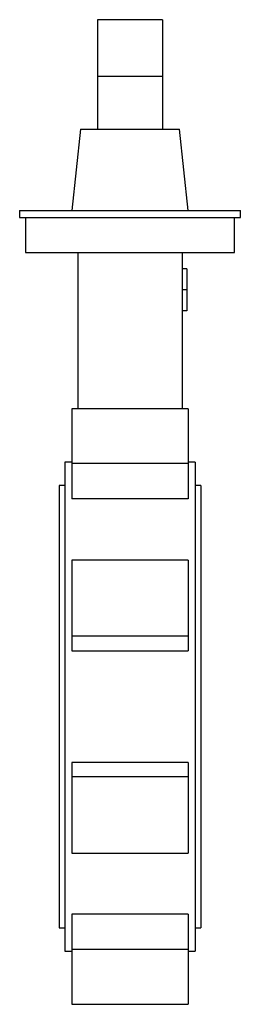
# Paper-space layout '_Anteriore' of a CAD drawing. Header units: millimetres. Extents: x -48 to 48, y -128 to 295.
import ezdxf

# ---------------------------------------------------------------- set-up
doc = ezdxf.new("R2010")
doc.units = ezdxf.units.MM

psp = doc.layouts.new('_Anteriore')

# ---------------------------------------------------------------- linework, layer by layer
at = {"color": 7, "linetype": 'Continuous', "lineweight": 25}
for p, q in [((-14, 295), (-14, 248)), ((14, 295), (-14, 295)), ((14, 295), (14, 248)), ((14, 270.65), (-14, 270.65)), ((-21.32, 248), (-25, 213)), ((-21.32, 248), (21.32, 248)), ((25, 213), (21.32, 248)), ((-47.5, 213), (-47.5, 210)), ((-47.5, 213), (47.5, 213)), ((47.5, 210), (47.5, 213)), ((-47.5, 210), (47.5, 210)), ((-45, 210), (-45, 195)), ((45, 195), (45, 210)), ((-45, 195), (45, 195)), ((-22.5, 195), (-22.5, 127.87)), ((22.5, 195), (22.5, 127.87)), ((24.5, 188), (22.5, 188)), ((24.5, 188), (24.5, 170)), ((24.5, 179), (22.5, 179)), ((24.5, 170), (22.5, 170)), ((25, 127.87), (-25, 127.87)), ((-25, 127.87), (-25, 89.22)), ((25, 127.87), (25, 89.22)), ((-25, 105), (-28, 105)), ((-28, 105), (-28, -105)), ((25, 104.36), (-25, 104.36)), ((28, 105), (25, 105)), ((28, 105), (28, -105)), ((-28, 95), (-30.5, 95)), ((-30.5, 95), (-30.5, -95)), ((30.5, 95), (28, 95)), ((30.5, 95), (30.5, -95)), ((25, 89.22), (-25, 89.22)), ((25, 62.92), (-25, 62.92)), ((-25, 62.92), (-25, 23.95)), ((25, 62.92), (25, 23.95)), ((25, 30.22), (-25, 30.22)), ((-25, 23.95), (25, 23.95)), ((-25, -23.95), (-25, -62.92)), ((25, -23.95), (-25, -23.95)), ((25, -23.95), (25, -62.92)), ((25, -30.22), (-25, -30.22)), ((-25, -62.92), (25, -62.92)), ((25, -89.22), (-25, -89.22)), ((-25, -89.22), (-25, -127.87)), ((25, -89.22), (25, -127.87)), ((-30.5, -95), (-28, -95)), ((28, -95), (30.5, -95)), ((-28, -105), (-25, -105)), ((25, -104.36), (-25, -104.36)), ((25, -105), (28, -105)), ((-25, -127.87), (25, -127.87))]:
    psp.add_line(p, q, dxfattribs=at)

doc.saveas('drawing.dxf')
